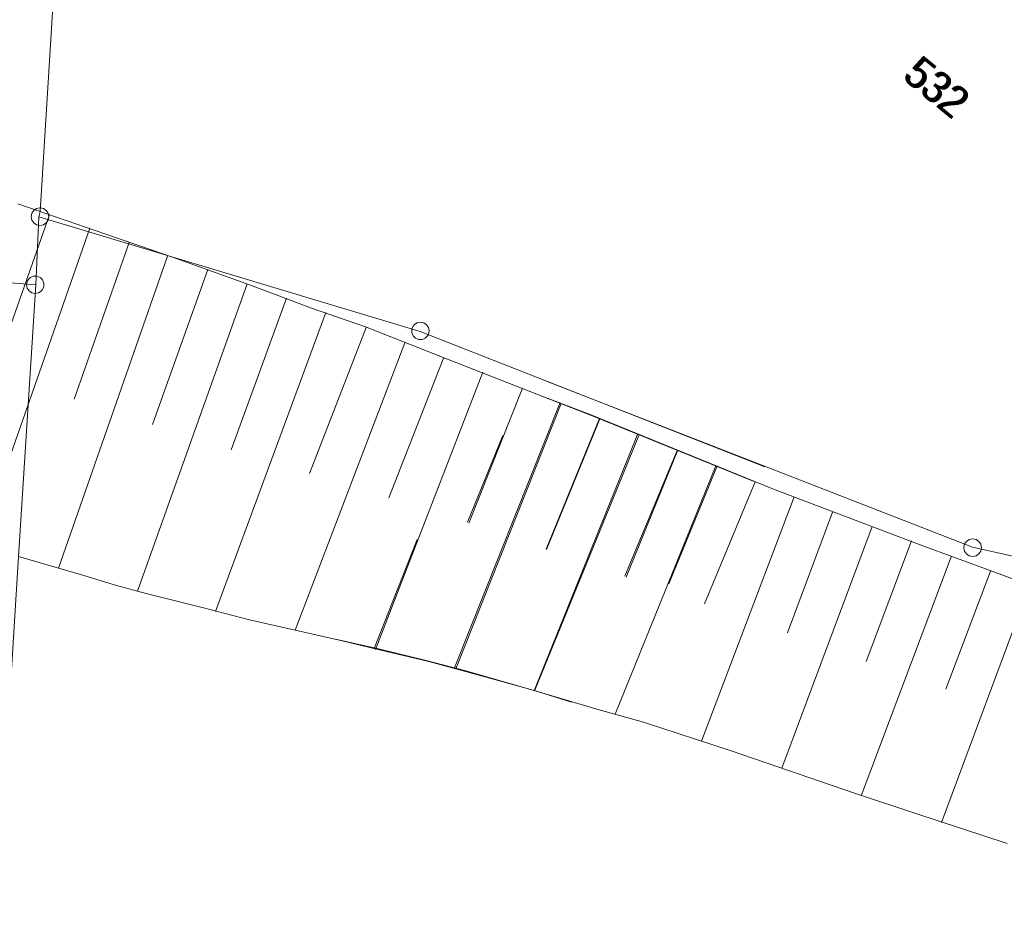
# Model space of a CAD drawing. Header units: metres. Extents: x -740 to 758, y -633 to 854.
# Tile 249 of 256: x -368 to -332, y 290 to 323. Entities that reach past the tile are written whole.
import ezdxf

# ---------------------------------------------------------------- set-up
doc = ezdxf.new("R2010")
doc.units = ezdxf.units.M
doc.header["$MEASUREMENT"] = 0
doc.layers.add('Grundkarte.LOVION', color=7, linetype='Continuous')
doc.layers.add('Grundkarte_Text.LOVION', color=7, linetype='Continuous')
doc.styles.add('ERSTELLTER_STIL_1', font='arial.ttf')

msp = doc.modelspace()

# ---------------------------------------------------------------- linework, layer by layer
at = {"layer": 'Grundkarte.LOVION', "color": 8, "linetype": 'Continuous', "lineweight": 18}
for points in [[(-366.905, 315.549), (-367.021, 313.114), (-380.366, 314.174), (-387.901, 314.767), (-388.38, 331.154), (-414.452, 342.673), (-426.544, 345.126), (-422.176, 350.637), (-373.224, 340.882), (-365.463, 338.596), (-365.697, 334.642), (-366.863, 315.731)], [(-371.867, 292.543), (-387.527, 301.267), (-387.901, 314.767), (-380.366, 314.174), (-367.021, 313.114), (-367.637, 303.389), (-368.319, 292.535)]]:
    msp.add_lwpolyline(points, close=True, dxfattribs=at)
for points in [[(-340.936, 306.591), (-353.262, 311.445), (-366.905, 315.549), (-366.863, 315.731), (-365.697, 334.642), (-365.463, 338.596), (-360.542, 337.836), (-357.034, 337.322), (-322.738, 332.074), (-320.175, 331.852)], [(-329.44, 333.113), (-322.78, 332.109), (-307.261, 330.877), (-308.649, 297.609), (-311.939, 298.913), (-333.512, 303.72), (-348.722, 309.652)], [(-348.722, 309.652), (-333.512, 303.72), (-311.939, 298.913), (-308.649, 297.609), (-307.261, 330.877), (-302.166, 330.459), (-298.075, 330.327), (-268.47, 329.527), (-223.493, 328.693), (-202.816, 327.907), (-203, 322.835), (-182.524, 322), (-181.966, 304.202), (-180.783, 282.122), (-157.897, 280.812), (-128.197, 287.204), (-121.142, 286.682), (-119.143, 286.493), (-119.83, 274.781), (-120.668, 260.069), (-120.707, 259.562)], [(-411.692, 306.589), (-387.527, 301.267), (-371.867, 292.543), (-368.319, 292.535), (-367.637, 303.389), (-367.021, 313.114), (-366.905, 315.549), (-353.262, 311.445), (-340.936, 306.591)]]:
    msp.add_lwpolyline(points, dxfattribs=at)
at = {"layer": 'Grundkarte.LOVION', "color": 253, "linetype": 'Continuous', "lineweight": 18}
for points in [[(-367.659, 316.008), (-366.863, 315.731), (-366.905, 315.549), (-367.021, 313.114), (-380.366, 314.174)], [(-367.637, 303.389), (-365.294, 302.702), (-364.135, 302.343), (-363.074, 302.062), (-361.014, 301.554), (-359.376, 301.123), (-356.111, 300.378), (-354.719, 300.042), (-352.963, 299.622), (-351.597, 299.253), (-349.228, 298.598), (-347.856, 298.171), (-349.228, 298.598), (-351.597, 299.253), (-352.963, 299.622), (-354.719, 300.042), (-356.111, 300.378), (-359.376, 301.123), (-361.014, 301.554), (-363.074, 302.062), (-364.135, 302.343), (-365.294, 302.702), (-367.637, 303.389), (-367.021, 313.114), (-366.905, 315.549), (-366.863, 315.731), (-367.659, 316.008)], [(-332.268, 293.113), (-335.535, 294.183), (-337.734, 294.913), (-342.139, 296.433), (-345.283, 297.456), (-346.863, 297.893), (-349.238, 298.606), (-351.639, 299.288), (-353.005, 299.657), (-354.761, 300.076), (-356.302, 300.428)], [(-356.302, 300.428), (-354.761, 300.076), (-353.005, 299.657), (-351.639, 299.288), (-349.238, 298.606), (-346.863, 297.893), (-345.283, 297.456), (-342.139, 296.433), (-337.734, 294.913), (-335.535, 294.183), (-332.268, 293.113)]]:
    msp.add_lwpolyline(points, dxfattribs=at)
at = {"layer": 'Grundkarte.LOVION', "color": 7, "linetype": 'Continuous', "lineweight": 13}
for points in [[(-341.358, 306.077), (-347.084, 308.413), (-350.342, 309.691), (-352.954, 310.707), (-355.229, 311.607), (-357.156, 312.276), (-359.335, 313.097), (-362.122, 314.096), (-367.659, 316.008)], [(-366.527, 315.616), (-368.518, 309.983)], [(-365.091, 315.135), (-369.041, 303.843)], [(-363.681, 314.623), (-365.646, 309.022)], [(-362.304, 314.137), (-366.206, 302.968)], [(-360.867, 313.657), (-362.838, 308.115)], [(-359.458, 313.144), (-363.378, 302.151)], [(-358.048, 312.632), (-360.03, 307.207)], [(-356.638, 312.12), (-360.587, 301.419)], [(-355.197, 311.581), (-357.228, 306.358)], [(-353.813, 311.036), (-357.744, 300.751)], [(-352.43, 310.492), (-354.393, 305.482)], [(-351.02, 309.979), (-354.868, 300.057)], [(-349.605, 309.408), (-351.527, 304.58)], [(-324.526, 299.781), (-332.776, 302.846), (-335.382, 303.803), (-340.631, 305.802), (-347.126, 308.448), (-349.091, 309.202)], [(-348.264, 308.898), (-352.034, 299.397)], [(-348.222, 308.864), (-351.992, 299.362)], [(-346.848, 308.327), (-348.755, 303.648)], [(-346.839, 308.319), (-348.746, 303.64)], [(-350.306, 307.723), (-351.569, 304.615)], [(-345.492, 307.751), (-349.179, 298.612)], [(-345.45, 307.716), (-349.169, 298.604)], [(-344.076, 307.18), (-345.942, 302.682)], [(-344.066, 307.172), (-345.9, 302.648)], [(-342.693, 306.635), (-346.286, 297.742)], [(-342.651, 306.601), (-344.369, 302.413)], [(-341.278, 306.064), (-343.096, 301.69)], [(-339.894, 305.52), (-343.206, 296.772)], [(-338.511, 304.975), (-340.127, 300.65)], [(-337.101, 304.463), (-340.334, 295.812)], [(-353.37, 303.995), (-354.91, 300.091)], [(-335.692, 303.95), (-337.308, 299.625)], [(-347.856, 298.171), (-349.228, 298.598), (-351.597, 299.253), (-352.963, 299.622), (-354.719, 300.042), (-356.111, 300.378), (-359.376, 301.123), (-361.014, 301.554), (-363.074, 302.062), (-364.135, 302.343), (-365.294, 302.702), (-367.637, 303.389)], [(-334.276, 303.379), (-337.488, 294.819)], [(-332.867, 302.867), (-334.462, 298.632)], [(-331.457, 302.355), (-334.616, 293.859)], [(-356.302, 300.428), (-354.761, 300.076), (-353.005, 299.657), (-351.639, 299.288), (-349.238, 298.606), (-346.863, 297.893), (-345.283, 297.456), (-342.139, 296.433), (-337.734, 294.913), (-335.535, 294.183), (-332.268, 293.113)]]:
    msp.add_lwpolyline(points, dxfattribs=at)
at = {"layer": 'Grundkarte.LOVION', "color": 253, "linetype": 'Continuous', "lineweight": 18}
msp.add_lwpolyline([(-371.867, 292.543), (-387.527, 301.267), (-387.901, 314.767), (-380.366, 314.174), (-367.021, 313.114), (-367.637, 303.389), (-368.319, 292.535)], close=True, dxfattribs=at)
at = {"layer": 'Grundkarte.LOVION', "color": 9, "linetype": 'Continuous', "lineweight": 18}
for centre, radius in [((-366.869, 315.553), 0.313), ((-367.039, 313.113), 0.311), ((-353.26, 311.464), 0.31), ((-333.504, 303.703), 0.313)]:
    msp.add_circle(centre, radius, dxfattribs=at)

# ---------------------------------------------------------------- texts
at = {"layer": 'Grundkarte_Text.LOVION', "color": 7, "linetype": 'Continuous', "lineweight": 13, "char_height": 1.12433, "attachment_point": 7, "rotation": 320.5839, "style": 'ERSTELLTER_STIL_1'}
for insert in [(-336.075, 320.51), (-336.033, 320.476)]:
    msp.add_mtext('{\\A1;\\W0.89449x;532}', dxfattribs=dict(at, insert=insert))

doc.saveas('drawing.dxf')
